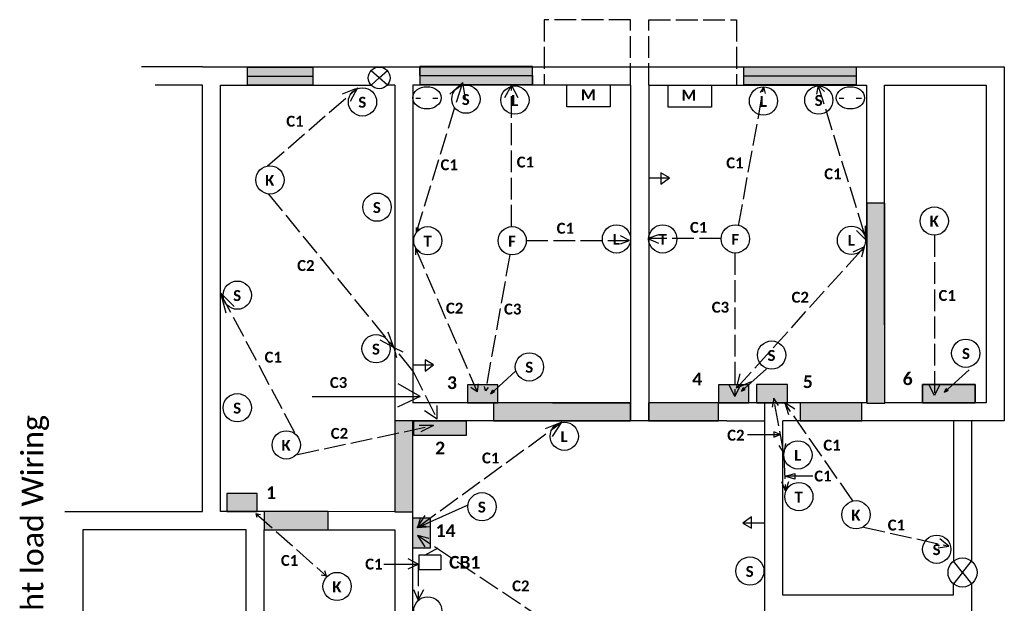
# Model space of a CAD drawing. Header units: inches. Extents: x -300 to 280, y -512 to 304.
# Tile 2 of 2: x -271 to 272, y -18 to 304. Entities that reach past the tile are written whole.
import ezdxf

# ---------------------------------------------------------------- set-up
doc = ezdxf.new("R2010")
doc.units = ezdxf.units.IN
doc.header["$MEASUREMENT"] = 0
doc.linetypes.add('ACAD_ISO02W100', pattern=[15, 12, -3])
doc.layers.get('0').update_dxf_attribs({"lineweight": 30})
doc.layers.get('Defpoints').update_dxf_attribs({"linetype": 'ACAD_ISO02W100', "lineweight": 30})

# ---------------------------------------------------------------- blocks, each defined once
blk = doc.blocks.new('TV2')
blk.add_ellipse((186.73, 260.51), major_axis=(7.79, 0), ratio=0.785714)
blk = doc.blocks.new('TVV2')
for p, q in [((180.6, 260.31), (183.17, 260.31)), ((189.91, 260.31), (192.75, 260.31))]:
    blk.add_line(p, q)
blk.add_blockref('TV2', (0, 0))
blk = doc.blocks.new('z')
for p, q in [((127.88, 272.6), (127.88, 277.6)), ((127.88, 277.6), (189.88, 277.6)), ((127.88, 267.6), (127.88, 272.6)), ((127.88, 272.6), (189.88, 272.6)), ((189.88, 267.6), (127.88, 267.6))]:
    blk.add_line(p, q)
blk = doc.blocks.new('t')
for p, q in [((251.67, 107.89), (238, 95.5)), ((238, 95.5), (239, 97.5)), ((238, 95.5), (240, 96.5)), ((240, 96.5), (239, 97.5))]:
    blk.add_line(p, q)

msp = doc.modelspace()

# ---------------------------------------------------------------- hatches: boundary and pattern name
h = msp.add_hatch(color=256)
h.set_gradient(color1=(0, 255, 0), color2=(0, 255, 0), tint=1)
h.paths.add_polyline_path([(-109.5, 277.5), (-109.5, 272.5), (-109.5, 267.5), (-145.5, 267.5), (-145.5, 272.5), (-145.5, 277.5)])
h = msp.add_hatch(color=256)
h.set_gradient(color1=(0, 255, 0), color2=(0, 255, 0), tint=1)
h.paths.add_polyline_path([(11.48, 272.87), (11.48, 277.87), (-50.52, 277.87), (-50.52, 272.87), (-50.52, 267.87), (11.48, 267.87)])
h = msp.add_hatch(color=256)
h.set_gradient(color1=(127, 255, 0), color2=(127, 255, 0), tint=1)
h.paths.add_polyline_path([(127.88, 272.6), (127.88, 277.6), (189.88, 277.6), (189.88, 272.6), (189.88, 267.6), (127.88, 267.6)])
h = msp.add_hatch(color=256)
h.set_gradient(color1=(204, 204, 0), color2=(204, 204, 0), tint=1)
h.paths.add_polyline_path([(195.75, 92.23), (205.7, 92.23), (205.7, 202.45), (195.75, 202.45)])
edge = h.paths.add_edge_path()
edge.add_line((195.53, 267.53), (195.53, 135.53))
h = msp.add_hatch(color=256)
h.set_gradient(color1=(192, 192, 192), color2=(192, 192, 192), tint=1)
h.paths.add_polyline_path([(-24.35, 92.49), (-7.58, 92.49), (-7.58, 102.48), (-24.35, 102.48)])
h = msp.add_hatch(color=256)
h.set_gradient(color1=(192, 192, 192), color2=(192, 192, 192), tint=1)
h.paths.add_polyline_path([(114.03, 92.46), (130.79, 92.46), (130.79, 102.44), (114.03, 102.44)])
h.paths.add_polyline_path([(134.99, 92.51), (151.99, 92.51), (151.99, 102.51), (134.99, 102.51)])
h = msp.add_hatch(color=256)
h.set_gradient(color1=(192, 192, 192), color2=(192, 192, 192), tint=1)
h.paths.add_polyline_path([(255.45, 92.54), (226.45, 92.54), (226.45, 102.54), (255.45, 102.54)])
h = msp.add_hatch(color=256)
h.set_gradient(color1=(204, 204, 0), color2=(204, 204, 0), tint=1)
h.paths.add_polyline_path([(65.53, 92.53), (-10, 92.53), (-10, 82.5), (65.53, 82.5)])
h = msp.add_hatch(color=256)
h.set_gradient(color1=(204, 204, 0), color2=(204, 204, 0), tint=1)
h.paths.add_polyline_path([(114, 92.5), (75.5, 92.5), (75.5, 82.5), (114, 82.5)])
h = msp.add_hatch(color=256)
h.set_gradient(color1=(204, 204, 0), color2=(204, 204, 0), tint=1)
h.paths.add_polyline_path([(193, 92.5), (159, 92.5), (159, 82.5), (193, 82.5)])
h = msp.add_hatch(color=256)
h.set_gradient(color1=(204, 204, 0), color2=(204, 204, 0), tint=1)
h.paths.add_polyline_path([(-136.47, 22.59), (-101.04, 22.59), (-101.04, 32.52), (-136.47, 32.52)])
h.paths.add_polyline_path([(-54.47, 82.53), (-64.47, 82.53), (-64.47, 32.5), (-54.47, 32.5)])
h = msp.add_hatch(color=256)
h.set_gradient(color1=(192, 192, 192), color2=(192, 192, 192), tint=1)
h.paths.add_polyline_path([(-54, 82.5), (-25, 82.5), (-25, 74.5), (-54, 74.5)])
h.paths.add_polyline_path([(-54.45, 29.18), (-44.87, 29.18), (-44.87, 12.39), (-54.45, 12.39)])
h = msp.add_hatch(color=256)
h.set_gradient(color1=(192, 192, 192), color2=(192, 192, 192), tint=1)
h.paths.add_polyline_path([(-157.05, 32.53), (-140.28, 32.53), (-140.28, 42.51), (-157.05, 42.51)])

# ---------------------------------------------------------------- linework, layer by layer
for p, q in [((-170.35, 277.53), (-204, 277.53)), ((-170.35, 277.53), (-141.47, 277.53)), ((-146.47, 277.53), (-141.47, 277.53)), ((-145.5, 272.5), (-145.5, 277.5)), ((-145.5, 277.5), (-109.5, 277.5)), ((-145.5, 267.5), (-145.5, 277.5)), ((-145.5, 277.5), (-109.5, 277.5)), ((-141.47, 277.53), (271.53, 277.53)), ((-109.5, 277.5), (-109.5, 272.5)), ((-109.5, 277.5), (-109.5, 267.53)), ((-50.52, 277.87), (-50.52, 272.87)), ((11.48, 277.87), (-50.52, 277.87)), ((-50.52, 272.87), (-50.52, 277.87)), ((11.48, 277.87), (-50.52, 277.87)), ((11.48, 272.87), (11.48, 277.87)), ((11.48, 272.87), (11.48, 277.53)), ((189.88, 277.6), (189.88, 272.6)), ((271.53, 277.53), (271.53, 82.53)), ((-145.5, 267.5), (-145.5, 272.5)), ((-145.5, 272.5), (-109.5, 272.5)), ((-109.5, 272.5), (-109.5, 267.5)), ((-73, 271.5), (-77.51, 275.48)), ((-77.5, 267.53), (-73, 271.5)), ((-73, 271.5), (-68.5, 275.5)), ((-73, 271.5), (-73, 271.5)), ((-73, 271.5), (-73, 271.5)), ((-68.5, 267.53), (-73, 271.5)), ((-50.52, 272.87), (-50.52, 267.87)), ((-50.52, 272.87), (11.48, 272.87)), ((-50.52, 272.87), (-50.52, 267.87)), ((11.48, 267.87), (11.48, 272.87)), ((11.48, 272.87), (11.48, 267.53)), ((189.88, 272.6), (189.88, 267.6)), ((-170.35, 267.53), (-196.5, 267.53)), ((-170.35, 32.53), (-170.35, 267.53)), ((-160.47, 32.53), (-160.47, 267.53)), ((-160.47, 267.53), (-77.5, 267.53)), ((-109.5, 267.53), (-145.5, 267.5)), ((-109.5, 267.5), (-145.5, 267.5)), ((-85, 266), (-89, 258.5)), ((-64.47, 267.53), (-68.5, 267.53)), ((-64.47, 267.53), (-64.47, 32.5)), ((-54.47, 267.53), (-54.47, 92.53)), ((65.53, 267.53), (-54.47, 267.53)), ((-50.52, 267.87), (11.48, 267.87)), ((-27, 269), (-34, 262.5)), ((-25.5, 260), (-27, 269)), ((0, 267.5), (-4, 260.5)), ((3.5, 260.5), (0, 267.5)), ((65.53, 267.53), (65.53, 82.53)), ((75.53, 267.53), (195.53, 267.53)), ((75.53, 267.53), (75.53, 82.53)), ((139, 266.5), (137, 263.5)), ((140, 263), (139, 266.5)), ((169, 267.5), (168, 262.5)), ((172.5, 264), (169, 267.5)), ((195.53, 267.53), (195.53, 135.53)), ((205.53, 135.53), (205.53, 267.53)), ((205.53, 267.53), (261.53, 267.53)), ((261.53, 267.53), (261.53, 92.53)), ((-86, 265.5), (-93.5, 262.5)), ((87, 216.5), (82.27, 219.23)), ((82.27, 219.23), (82.27, 213)), ((75.5, 216.5), (87, 216.5)), ((82.27, 213), (87, 216.5)), ((195, 182.5), (195, 190)), ((-52.5, 186.5), (-52.5, 189)), ((-51, 188.5), (-52.5, 186.5)), ((81, 185), (75, 183)), ((195, 182.5), (190, 187.5)), ((65, 182), (60, 184.5)), ((60, 180), (65, 182)), ((75, 183), (81, 180.5)), ((-53, 177.5), (-53, 174)), ((-50.5, 175.5), (-53, 177.5)), ((194.5, 178.5), (188, 175.5)), ((193, 173), (194.5, 178.5)), ((-160.5, 153), (-157.5, 142)), ((-160.5, 153), (-153, 145.5)), ((195.53, 135.53), (195.53, 92.53)), ((205.53, 135.53), (205.53, 92.53)), ((-43, 113.5), (-47.73, 116.23)), ((-47.73, 116.23), (-47.73, 110)), ((-54.5, 113.5), (-43, 113.5)), ((-47.73, 110), (-43, 113.5)), ((124, 100.5), (126, 108.5)), ((132, 104), (124, 100.5)), ((-50.5, 96), (-62.5, 103)), ((-19, 98.5), (-22.5, 101)), ((-18.5, 103), (-19, 98.5)), ((-14.5, 99), (-15, 101.5)), ((-13, 101), (-14.5, 99)), ((123, 96), (120, 102)), ((126, 102), (123, 96)), ((233, 96.5), (230, 102.5)), ((236, 102.5), (233, 96.5)), ((-110, 96), (-50.5, 96)), ((-50.5, 96), (-63, 90)), ((22.53, 92.53), (-54.47, 92.53)), ((-49.34, 92.53), (-54.2, 92.53)), ((22.53, 92.53), (65.53, 92.53)), ((195.53, 92.53), (75.53, 92.53)), ((139.53, -66.47), (139.53, 92.53)), ((144.5, 95), (143.5, 90)), ((147, 91), (144.5, 95)), ((150.5, 92.5), (152.5, 86)), ((156, 89), (150.5, 92.5)), ((261.53, 92.53), (205.85, 92.53)), ((238, 95.5), (238, 95.5)), ((-41, 83.5), (-41, 91)), ((22.53, 82.53), (-54.47, 82.53)), ((-54.43, -55.41), (-54.47, 82.53)), ((27.68, 81.76), (18.45, 78.23)), ((22.42, 74.01), (27.64, 81.84)), ((118.53, 82.53), (22.53, 82.53)), ((118.53, 82.53), (139.53, 82.53)), ((243.53, 82.53), (149.53, 82.53)), ((149.53, -13.47), (149.53, 82.53)), ((243.53, 82.53), (243.53, 5.27)), ((253.53, 82.53), (243.53, 82.53)), ((271.53, 82.53), (253.53, 82.53)), ((253.53, 82.53), (253.53, 5.22)), ((-43, 80), (-51, 80)), ((-43, 80), (-50, 76.5)), ((148, 75), (144.5, 76.5)), ((144.5, 76.5), (144.5, 74)), ((130, 75), (148, 75)), ((144.5, 73.5), (148, 75)), ((144.5, 74), (144.5, 73.5)), ((150, 65), (147.5, 69)), ((151, 70), (150, 65)), ((-64.47, 63.53), (-64.47, 32.5)), ((151, 44), (149, 49)), ((156, 50.5), (150.5, 52)), ((151, 52), (156, 53.5)), ((166, 52), (151, 52)), ((152.5, 49), (151, 44)), ((156, 53.5), (156, 50.5)), ((-24.17, 36.14), (-52.01, 23.62)), ((-246.35, 32.53), (-170.35, 32.53)), ((-136.47, 32.53), (-160.47, 32.53)), ((-141, 31.5), (-140.5, 29.5)), ((-141, 31.5), (-138.5, 31)), ((-64.47, 32.5), (-136.47, 32.53)), ((-52.01, 23.62), (-47.64, 30.38)), ((-51.44, 24.33), (-50.3, 28.88)), ((132.23, 29.73), (127.5, 26.23)), ((132.23, 23.5), (132.23, 29.73)), ((-236.28, 22.52), (-236.28, -475.48)), ((-146.28, 22.52), (-236.28, 22.52)), ((-146.28, -55.48), (-146.28, 22.52)), ((-136.47, -55.41), (-136.47, 22.59)), ((-136.47, 22.59), (-64.47, 22.59)), ((-64.12, -45.7), (-64.12, 22.59)), ((-44.46, 24.22), (-52.04, 23.63)), ((-47.06, 24.33), (-51.55, 24.33)), ((139, 26.23), (127.5, 26.23)), ((127.5, 26.23), (132.23, 23.5)), ((-51.85, 19.34), (-47.81, 13.14)), ((-45.42, 17.64), (-51.74, 19.32)), ((241, 13.5), (236, 17.5)), ((-47.8, 8.47), (-40.5, 12.5)), ((235, 12.5), (241, 13.5)), ((-51.5, 3.5), (-57, 6.5)), ((-39.07, 8.46), (-51.07, 8.46)), ((-51.07, 8.46), (-51.07, 0.46)), ((-39.07, 8.46), (-39.07, 0.46)), ((-102, -3), (-103, 0)), ((-70.5, 3.5), (-51.5, 3.5)), ((-57, 1), (-51.5, 3.5)), ((-39.07, 0.46), (-51.07, 0.46)), ((248.5, -1), (243.53, 5.27)), ((248.5, -1), (253.53, 5.22)), ((-102, -3), (-105, -2.5)), ((248.5, -1), (243.47, -7.22)), ((248.5, -1), (248.5, -1)), ((248.5, -1), (253.53, -7.22)), ((-51.5, -16), (-54, -10.5)), ((-48.5, -10.5), (-51.5, -16)), ((243.53, -13.47), (243.53, -7.27)), ((253.53, -7.22), (253.53, -208.28)), ((243.53, -13.47), (149.53, -13.47))]:
    msp.add_line(p, q)
for points in [[(30.35, 267.64), (54.35, 267.64), (54.35, 255.64), (30.35, 255.64)], [(86.2, 267.43), (110.2, 267.43), (110.2, 255.43), (86.2, 255.43)], [(195.75, 92.23), (205.7, 92.23), (205.7, 202.45), (195.75, 202.45)], [(-24.35, 92.49), (-7.58, 92.49), (-7.58, 102.48), (-24.35, 102.48)], [(-24.35, 92.49), (-7.58, 92.49), (-7.58, 102.48), (-24.35, 102.48)], [(114.03, 92.46), (130.79, 92.46), (130.79, 102.44), (114.03, 102.44)], [(134.99, 92.51), (151.99, 92.51), (151.99, 102.51), (134.99, 102.51)], [(255.45, 92.54), (226.45, 92.54), (226.45, 102.54), (255.45, 102.54)], [(226.45, 92.54), (255.45, 92.54), (255.45, 102.54), (226.45, 102.54)], [(65.53, 92.53), (-10, 92.53), (-10, 82.5), (65.53, 82.5)], [(114, 92.5), (75.5, 92.5), (75.5, 82.5), (114, 82.5)], [(193, 92.5), (159, 92.5), (159, 82.5), (193, 82.5)], [(-54.47, 82.53), (-64.47, 82.53), (-64.47, 32.5), (-54.47, 32.5)], [(-54, 82.5), (-25, 82.5), (-25, 74.5), (-54, 74.5)], [(-157.05, 32.53), (-140.28, 32.53), (-140.28, 42.51), (-157.05, 42.51)], [(-136.47, 22.59), (-101.04, 22.59), (-101.04, 32.52), (-136.47, 32.52)], [(-54.45, 29.18), (-44.87, 29.18), (-44.87, 12.39), (-54.45, 12.39)]]:
    msp.add_lwpolyline(points, close=True)
for centre, radius in [((-73, 271.5), 6), ((-82.21, 258.29), 7.79), ((-25.21, 259.79), 7.79), ((1.79, 259.29), 7.79), ((138.79, 258.79), 7.79), ((169.29, 259.29), 7.79), ((-133.21, 215.29), 7.79), ((-74.21, 200.29), 7.79), ((232.93, 192.64), 7.79), ((57.79, 182.79), 7.79), ((83.29, 182.79), 7.79), ((123.29, 182.79), 7.79), ((-46.21, 181.79), 7.79), ((0.29, 181.79), 7.79), ((187.29, 182), 7.79), ((-151.21, 151.79), 7.79), ((-74.71, 122.29), 7.79), ((143.29, 118.79), 7.79), ((250.29, 119.79), 7.79), ((9.79, 112.29), 7.79), ((-151.21, 89.79), 7.79), ((29, 74.08), 7.79), ((-124.21, 69.29), 7.79), ((157.79, 63.79), 7.79), ((158.29, 40.79), 7.79), ((-16.34, 35.24), 7.79), ((189.79, 30.79), 7.79), ((234.29, 11.79), 7.79), ((131.29, -0.21), 7.79), ((248.5, -1), 8), ((-96.21, -8.71), 7.79), ((-46.21, -22.21), 7.79)]:
    msp.add_circle(centre, radius)
at = {"layer": 'Defpoints'}
for p, q in [((65.53, 303.57), (17.98, 303.57)), ((17.98, 303.57), (17.98, 267.53)), ((65.53, 267.53), (65.53, 303.57)), ((75.53, 267.53), (75.53, 303.56)), ((75.53, 303.56), (123.86, 303.56)), ((123.86, 303.56), (123.86, 267.53)), ((-52.5, 186.5), (-27, 269)), ((0, 189.5), (0, 267.5)), ((125, 190), (139, 266.5)), ((194.5, 185.5), (169, 267.5)), ((-134.5, 223), (-85.5, 265.5)), ((-134, 207.5), (-65, 123)), ((233, 185), (233, 96.5)), ((8, 182), (65, 182)), ((115.5, 183), (75, 183)), ((-53, 177.5), (-19, 98.5)), ((-1, 174), (-14.5, 99)), ((123, 175), (123, 96)), ((124, 100.5), (194.5, 178.5)), ((-119.5, 76), (-160.5, 153)), ((-65, 123), (-68, 131.5)), ((-65, 123), (-72.5, 127)), ((-54.47, 110.11), (-65, 123)), ((-65, 123), (-63.5, 117.5)), ((-65, 123), (-60, 120.5)), ((-54.47, 110.11), (-41, 83.5)), ((150, 65), (144.5, 95)), ((188, 38.5), (150.5, 92.5)), ((-41, 83.5), (-48, 88)), ((-51.47, 24.22), (27.68, 81.76)), ((-118, 64), (-43, 80)), ((150, 62.5), (151, 44)), ((-141, 31.5), (-102, -3)), ((194, 24), (241, 13.5)), ((29.8, -35.16), (-51.85, 19.34)), ((-51.5, 3.5), (-51.5, -16))]:
    msp.add_line(p, q, dxfattribs=at)

# ---------------------------------------------------------------- block references
for name, p in [('z', (0, 0)), ('TVV2', (-233.4, 0.03)), ('TVV2', (0, 0)), ('t', (-249.5, 2)), ('t', (-111.3, 3.38)), ('t', (0.51, 2.82))]:
    msp.add_blockref(name, p)

# ---------------------------------------------------------------- texts
at = {"width": 17.8845, "attachment_point": 5}
for s, insert, char_height in [('{\\fCalibri|b1|i0|c0|p34;S}', (-82.31, 258.04), 6), ('{\\fCalibri|b1|i0|c0|p34;S}', (-25.31, 259.54), 6), ('{\\fCalibri|b1|i0|c0|p34;L}', (1.69, 259.04), 6), ('\\pt66;{\\fCalibri|b1|i0|c0|p34;\\C3;M}', (42.25, 262.2), 6), ('\\pt66;{\\fCalibri|b1|i0|c0|p34;\\C3;M}', (97.65, 261.97), 6), ('{\\fCalibri|b1|i0|c0|p34;L}', (138.69, 258.54), 6), ('{\\fCalibri|b1|i0|c0|p34;S}', (169.19, 259.04), 6), ('{\\fCalibri|b1|i0|c0|p34;C1}', (-119.44, 247.61), 6), ('{\\fCalibri|b1|i0|c0|p34;C1}', (7.56, 225.11), 6), ('{\\fCalibri|b1|i0|c0|p34;C1}', (-34.44, 223.61), 6), ('{\\fCalibri|b1|i0|c0|p34;C1}', (123.06, 224.61), 6), ('{\\fCalibri|b1|i0|c0|p34;K}', (-133.31, 215.04), 6), ('{\\fCalibri|b1|i0|c0|p34;C1}', (177.06, 218.61), 6), ('{\\fCalibri|b1|i0|c0|p34;\\C3;S}', (-74.31, 200.04), 6), ('{\\fCalibri|b1|i0|c0|p34;K}', (232.91, 192.56), 6), ('{\\fCalibri|b1|i0|c0|p34;C1}', (29.57, 188.61), 6), ('{\\fCalibri|b1|i0|c0|p34;C1}', (103.06, 189.11), 6), ('{\\fCalibri|b1|i0|c0|p34;T}', (-46.31, 181.54), 6), ('{\\fCalibri|b1|i0|c0|p34;F}', (0.19, 181.54), 6), ('{\\fCalibri|b1|i0|c0|p34;L}', (57.69, 182.54), 6), ('{\\fCalibri|b1|i0|c0|p34;T}', (83.19, 182.54), 6), ('{\\fCalibri|b1|i0|c0|p34;F}', (123.19, 182.54), 6), ('{\\fCalibri|b1|i0|c0|p34;L}', (187.19, 182), 6), ('{\\fCalibri|b1|i0|c0|p34;C2}', (-113.44, 168.11), 6), ('{\\fCalibri|b1|i0|c0|p34;S}', (-151.31, 151.54), 6), ('{\\fCalibri|b1|i0|c0|p34;C2}', (159.06, 150.61), 6), ('{\\fCalibri|b1|i0|c0|p34;C1}', (240.06, 151.61), 6), ('{\\fCalibri|b1|i0|c0|p34;C2}', (-31.43, 144.61), 6), ('{\\fCalibri|b1|i0|c0|p34;C3}', (0.57, 144.11), 6), ('{\\fCalibri|b1|i0|c0|p34;C3}', (115.06, 145.11), 6), ('{\\fCalibri|b1|i0|c0|p34;S}', (-74.81, 122.04), 6), ('{\\fCalibri|b1|i0|c0|p34;C1}', (-131.41, 117.61), 6), ('{\\fCalibri|b1|i0|c0|p34;S}', (143.19, 118.54), 6), ('{\\fCalibri|b1|i0|c0|p34;S}', (250.41, 119.56), 6), ('{\\fCalibri|b1|i0|c0|p34;S}', (9.69, 112.04), 6), ('{\\fCalibri|b1|i0|c0|p34;\\C1;4}', (102.26, 105.58), 7), ('\\pt77;{\\fCalibri|b1|i0|c0|p34;\\C1; 6}', (217.05, 105.72), 7), ('{\\fCalibri|b1|i0|c0|p34;C3}', (-95.41, 103.61), 6), ('{\\fCalibri|b1|i0|c0|p34;\\C1;3}', (-32.9, 103.53), 7), ('{\\fCalibri|b1|i0|c0|p34;\\C1;5}', (163.26, 104.08), 7), ('{\\fCalibri|b1|i0|c0|p34;\\C3;S}', (-151.31, 89.54), 6), ('{\\fCalibri|b1|i0|c0|p34;C2}', (-94.91, 75.61), 6), ('{\\fCalibri|b1|i0|c0|p34;L}', (28.89, 73.84), 6), ('{\\fCalibri|b1|i0|c0|p34;C2}', (123.56, 74.61), 6), ('{\\fCalibri|b1|i0|c0|p34;K}', (-124.31, 69.04), 6), ('{\\fCalibri|b1|i0|c0|p34;\\C1;2}', (-39.42, 67.6), 7), ('{\\fCalibri|b1|i0|c0|p34;C1}', (176.56, 69.11), 6), ('{\\fCalibri|b1|i0|c0|p34;C1}', (-11.57, 62.05), 6), ('{\\fCalibri|b1|i0|c0|p34;L}', (157.69, 63.54), 6), ('{\\fCalibri|b1|i0|c0|p34;C1}', (171.56, 52.11), 6), ('{\\fCalibri|b1|i0|c0|p34;\\C1;1}', (-132.6, 42.99), 7), ('{\\fCalibri|b1|i0|c0|p34;T}', (158.19, 40.54), 6), ('{\\fCalibri|b1|i0|c0|p34;S}', (-16.44, 35), 6), ('{\\fCalibri|b1|i0|c0|p34;K}', (189.69, 30.54), 6), ('{\\fCalibri|b1|i0|c0|p34;C1}', (212.06, 25.11), 6), ('{\\fCalibri|b1|i0|c0|p34;\\C1;14}', (-36.4, 22.05), 7), ('{\\fCalibri|b1|i0|c0|p34;S}', (234.19, 11.54), 6), ('{\\fCalibri|b1|i0|c0|p34;C1}', (-122.41, 5.61), 6), ('{\\fCalibri|b1|i0|c0|p34;C1}', (-75.94, 3.61), 6), ('{\\fCalibri|b1|i0|c0|p34;\\C4;CB1}', (-25.88, 4.59), 7), ('{\\fCalibri|b1|i0|c0|p34;\\C3;S}', (131.19, -0.46), 6), ('{\\fCalibri|b1|i0|c0|p34;C2}', (5.04, -8.44), 6), ('{\\fCalibri|b1|i0|c0|p34;K}', (-96.31, -8.96), 6)]:
    msp.add_mtext(s, dxfattribs=dict(at, insert=insert, char_height=char_height))
at = {"insert": (-270.12, -155.43), "char_height": 24, "width": 253.3138, "attachment_point": 1, "rotation": 90}
msp.add_mtext('{\\fCalibri|b0|i0|c0|p34;\\H0.5x;Internal room/Light load Wiring}', dxfattribs=at)

doc.saveas('drawing.dxf')
